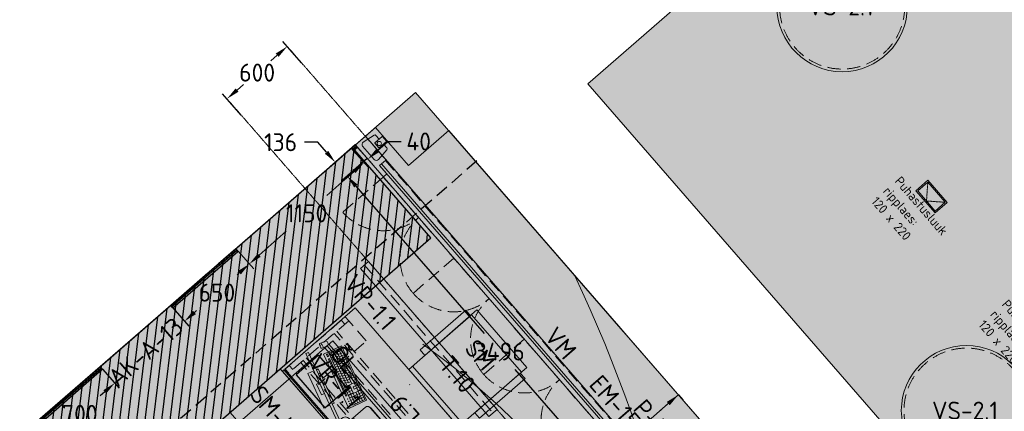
# Model space of a CAD drawing. Header units: millimetres. Extents: x 130528 to 177851, y 51760 to 113805.
# Tile 85 of 88: x 157236 to 164637, y 106219 to 109162. Entities that reach past the tile are written whole.
import ezdxf

# ---------------------------------------------------------------- set-up
doc = ezdxf.new("R2010")
doc.units = ezdxf.units.MM
for name, pattern in [('Center', [4, 2.5, -0.5, 0.5, -0.5]), ('Hidden', [4, 2, -2]), ('Hidden 100.00_ 50.00', [150, 100, -50])]:
    doc.linetypes.add(name, pattern=pattern)
doc.layers.get('0').update_dxf_attribs({"true_color": 0x000000})
for name, color, linetype, true_color in [('_SA-ELEKTER_pistikupesad', 7, 'Continuous', 0x9900cc), ('_SA-KUJA', 1, 'Continuous', 0xff0000), ('_SA-KUJA_hatch', 7, 'Continuous', 0xffd9d9), ('_SA-SISUSTUS_abi', 7, 'Continuous', 0x7f4f3f)]:
    doc.layers.add(name, color=color, linetype=linetype, true_color=true_color)
for name, color, linetype, lineweight, true_color in [('_SA-LAGI', 7, 'Continuous', 9, 0x5b5b5b), ('_SA-LAGI_DIM', 250, 'Continuous', 0, 0x333333), ('_SA-LAGI_eriosade seadmed', 7, 'Continuous', 5, 0x9900cc), ('_SA-LAGI_hatch', 7, 'Continuous', 5, 0x787878), ('_SA-PORAND', 7, 'Continuous', 9, 0x5b5b5b), ('_SA-PORAND_hatch', 254, 'Continuous', 9, 0xbebebe), ('_SA-PORAND_tekst', 7, 'Continuous', 9, 0x5b5b5b), ('_SA-SEIN', 250, 'Continuous', 30, 0x333333), ('_SA-SEIN_dim', 1, 'Continuous', 13, 0xff0000), ('_SA-SISUSTUS_kohtkindel', 7, 'Continuous', 15, 0x7f4f3f), ('_SA-SISUSTUS_lahtine', 7, 'Continuous', 18, 0x7f4f3f), ('_SA-SISUSTUS_seadmed', 7, 'Continuous', 13, 0x9900cc), ('_SA-SISUSTUS_tekst', 7, 'Continuous', 0, 0x7f4f3f), ('_SA-VALGUSTUS', 20, 'Continuous', 13, 0xff3f00), ('_SA-VALGUSTUS_abi', 7, 'Center', 0, 0xff9f7f), ('_SA-VALGUSTUS_DIM', 240, 'Continuous', 13, 0xff003f), ('_SA-VALGUSTUS_tekst', 240, 'Continuous', 0, 0xff003f), ('_SA-VALGUSTUS_valgusgrupid', 240, 'Continuous', 9, 0xff003f)]:
    doc.layers.add(name, color=color, linetype=linetype, lineweight=lineweight, true_color=true_color)
doc.styles.add('Arial Regular', font='txt')
doc.styles.add('DIN Pro Light-Light', font='txt')
doc.styles.add('DIN Pro Medium-Medium', font='txt')
doc.dimstyles.new('INP_100_DIM', dxfattribs={"dimtxt": 135, "dimasz": 100, "dimexe": 50, "dimexo": 0.5, "dimgap": 20, "dimtad": 0, "dimtih": 1, "dimtoh": 1, "dimdec": 0, "dimzin": 1, "dimdsep": 46, "dimtxsty": 'DIN Pro Light-Light', "dimcen": 2.5, "dimadec": 1, "dimazin": 1, "dimtfac": 1, "dimtdec": 4, "dimtix": 1, "dimtofl": 0, "dimtmove": 1, "dimatfit": 3, "dimfxl": 1, "dimtolj": 1, "dimtzin": 1, "dimarcsym": 0})

# ---------------------------------------------------------------- blocks, each defined once
blk = doc.blocks.new('VS-2.1 01')
at = {"color": 0}
blk.add_circle((0, 0), 490, dxfattribs=at)
at = {"color": 0, "linetype": 'Hidden 100.00_ 50.00', "lineweight": -2}
blk.add_circle((0, 0), 470, dxfattribs=at)
at = {"color": 0, "lineweight": -2, "insert": (-258.9, 67.9), "char_height": 135, "width": 1305.738, "attachment_point": 1, "style": 'DIN Pro Medium-Medium'}
blk.add_mtext('VS-2.1', dxfattribs=at)
blk = doc.blocks.new('Puhastusluuk ripplaes 120x220')
at = {"layer": '_SA-LAGI_eriosade seadmed'}
for points in [[(-4.3, -162.7), (-83, -72.2), (83, 72.2), (161.7, -18.4)], [(-3.3, -148.6), (-68.9, -73.2), (82, 58.1), (147.6, -17.4)]]:
    blk.add_lwpolyline(points, close=True, dxfattribs=at)
at = {"layer": '_SA-LAGI_eriosade seadmed', "linetype": 'Hidden'}
blk.add_lwpolyline([(-68.9, -73.2), (72.2, -83), (82, 58.1)], dxfattribs=at)
blk = doc.blocks.new('VR-1.1')
at = {"color": 0, "linetype": 'Hidden 100.00_ 50.00', "lineweight": -2}
blk.add_line((97, -19), (1499, -19), dxfattribs=at)
at = {"color": 0, "lineweight": -2}
blk.add_lwpolyline([(97, -59), (97, 21), (1499, 21), (1499, -59)], close=True, dxfattribs=at)
at = {"color": 0, "lineweight": -2, "insert": (97, -102.5), "char_height": 135, "width": 1330.82, "attachment_point": 1, "style": 'DIN Pro Medium-Medium'}
blk.add_mtext('VR-1.1', dxfattribs=at)
blk = doc.blocks.new('*D47')
at = {"layer": '_SA-VALGUSTUS_DIM', "color": 0, "lineweight": -2}
for p, q in [((159353.8, 108838.4), (159214.5, 108998.7)), ((159171.8, 108895.3), (159122.8, 108852.7)), ((158869.9, 108632.9), (158918.9, 108675.5)), ((158901, 108444.7), (158761.6, 108605))]:
    blk.add_line(p, q, dxfattribs=at)
at = {"layer": '_SA-VALGUSTUS_DIM', "color": 0}
for points in [[(159182.7, 108882.7), (159160.9, 108907.9), (159247.3, 108960.9)], [(158859, 108645.5), (158880.8, 108620.3), (158794.4, 108567.3)]]:
    blk.add_solid(points, dxfattribs=at)
at = {"layer": 'Defpoints', "color": 0}
for p in [(159247.3, 108960.9), (159354.1, 108838), (158901.3, 108444.3)]:
    blk.add_point(p, dxfattribs=at)
at = {"layer": '_SA-VALGUSTUS_DIM', "color": 0, "insert": (159020.9, 108764.1), "char_height": 135, "attachment_point": 5, "style": 'DIN Pro Light-Light'}
blk.add_mtext('\\A1;600', dxfattribs=at)
blk = doc.blocks.new('VP-1.1')
at = {"color": 0, "linetype": 'Hidden 100.00_ 50.00', "lineweight": -2}
blk.add_line((10.2, 8.9), (975.9, -1102.1), dxfattribs=at)
at = {"color": 0, "lineweight": -2}
blk.add_lwpolyline([(-20, -17.4), (40.4, 35.1), (1006.1, -1075.8), (945.7, -1128.3)], close=True, dxfattribs=at)
at = {"color": 0, "lineweight": -2, "insert": (-52.8, -45.9), "char_height": 135, "width": 1320.492, "attachment_point": 1, "rotation": 311, "style": 'DIN Pro Medium-Medium'}
blk.add_mtext('VP-1.1', dxfattribs=at)
blk = doc.blocks.new('*D50')
at = {"layer": '_SA-VALGUSTUS_DIM', "color": 0, "lineweight": -2}
for p, q in [((159476.9, 108241), (159376.9, 108241)), ((159542.6, 108165.5), (159476.9, 108241)), ((159758.7, 108220.9), (159570.4, 108057.2)), ((159847.9, 108118.3), (159659.6, 107954.6)), ((159763, 107911.9), (159828.6, 107836.4))]:
    blk.add_line(p, q, dxfattribs=at)
at = {"layer": '_SA-VALGUSTUS_DIM', "color": 0}
for points in [[(159530, 108154.6), (159555.1, 108176.4), (159608.2, 108090)], [(159775.6, 107922.8), (159750.4, 107901), (159697.4, 107987.4)]]:
    blk.add_solid(points, dxfattribs=at)
at = {"layer": 'Defpoints', "color": 0}
for p in [(159759.1, 108221.2), (159608.2, 108090), (159848.3, 108118.6)]:
    blk.add_point(p, dxfattribs=at)
at = {"layer": '_SA-VALGUSTUS_DIM', "color": 0, "insert": (159196.9, 108241), "char_height": 135, "attachment_point": 5, "style": 'DIN Pro Light-Light'}
blk.add_mtext('\\A1;136', dxfattribs=at)
blk = doc.blocks.new('*D51')
at = {"layer": '_SA-VALGUSTUS_DIM', "color": 0, "lineweight": -2}
for p, q in [((159847.9, 108118.3), (159659.6, 107954.6)), ((159763, 107911.9), (160726.8, 106803.1)), ((161925.1, 105424.7), (160961.3, 106533.4)), ((162141.3, 105480.1), (161953, 105316.4))]:
    blk.add_line(p, q, dxfattribs=at)
at = {"layer": '_SA-VALGUSTUS_DIM', "color": 0}
for points in [[(159775.6, 107922.8), (159750.4, 107901), (159697.4, 107987.4)], [(161912.5, 105413.7), (161937.7, 105435.6), (161990.7, 105349.2)]]:
    blk.add_solid(points, dxfattribs=at)
at = {"layer": 'Defpoints', "color": 0}
for p in [(159848.3, 108118.6), (162141.7, 105480.4), (161990.7, 105349.2)]:
    blk.add_point(p, dxfattribs=at)
at = {"layer": '_SA-VALGUSTUS_DIM', "color": 0, "insert": (160844, 106668.3), "char_height": 135, "attachment_point": 5, "style": 'DIN Pro Light-Light'}
blk.add_mtext('\\A1;3496', dxfattribs=at)
blk = doc.blocks.new('*D59')
at = {"layer": '_SA-LAGI_DIM', "color": 0, "lineweight": -2}
for p, q in [((162111.2, 106277.6), (161681.4, 105904)), ((162187, 106342.8), (162219.5, 106305.4)), ((160941.4, 105260.7), (161371.2, 105634.3)), ((160866.3, 105194.7), (160898.7, 105157.3))]:
    blk.add_line(p, q, dxfattribs=at)
at = {"layer": '_SA-LAGI_DIM', "color": 0}
for points in [[(162122.1, 106265), (162100.3, 106290.2), (162186.7, 106343.2)], [(160930.5, 105273.3), (160952.3, 105248.1), (160865.9, 105195.1)]]:
    blk.add_solid(points, dxfattribs=at)
at = {"layer": 'Defpoints', "color": 0}
for p in [(162186.7, 106343.2), (162186.7, 106343.2), (160865.9, 105195.1)]:
    blk.add_point(p, dxfattribs=at)
at = {"layer": '_SA-LAGI_DIM', "color": 0, "insert": (161526.3, 105769.1), "char_height": 135, "attachment_point": 5, "style": 'DIN Pro Light-Light'}
blk.add_mtext('\\A1;1750', dxfattribs=at)
blk = doc.blocks.new('SM-L.1')
at = {"color": 0, "lineweight": -2}
blk.add_lwpolyline([(-303.9, 0), (-303.9, -500), (296.1, -500), (296.1, 0)], close=True, dxfattribs=at)
at = {"color": 0, "linetype": 'ByBlock', "lineweight": -2, "extrusion": (0, 0, -1), "insert": (301.5, -176.7), "char_height": 135, "width": 1416.393, "attachment_point": 1, "text_direction": (-1, 0, 0), "style": 'DIN Pro Medium-Medium'}
blk.add_mtext('SM-L.1', dxfattribs=at)
blk = doc.blocks.new('*D87')
at = {"layer": '_SA-SEIN_dim', "color": 0, "lineweight": -2}
for p, q in [((159775.6, 108202.2), (159886.8, 108076.4)), ((159928.6, 108180.1), (160003.6, 108246.3)), ((160003.6, 108246.3), (160103.6, 108246.3)), ((159745, 108176.5), (159856.9, 108049.9)), ((159748.8, 108021.2), (159673.9, 107954.9))]:
    blk.add_line(p, q, dxfattribs=at)
at = {"layer": '_SA-SEIN_dim', "color": 0}
for points in [[(159917.6, 108192.6), (159939.7, 108167.6), (159853.7, 108113.9)], [(159759.9, 108008.7), (159737.8, 108033.7), (159823.7, 108087.4)]]:
    blk.add_solid(points, dxfattribs=at)
at = {"layer": 'Defpoints', "color": 0}
for p in [(159775.3, 108202.6), (159744.7, 108176.9), (159853.7, 108113.9)]:
    blk.add_point(p, dxfattribs=at)
at = {"layer": '_SA-SEIN_dim', "color": 0, "insert": (160234.9, 108246.3), "char_height": 135, "attachment_point": 5, "style": 'DIN Pro Light-Light'}
blk.add_mtext('\\A1;40', dxfattribs=at)
blk = doc.blocks.new('*D88')
at = {"layer": '_SA-SEIN_dim', "color": 0, "lineweight": -2}
for p, q in [((159729.1, 108194.8), (159856.7, 108050.4)), ((159748.7, 108021.6), (159545.3, 107841.8)), ((159036.8, 107392.4), (159240.1, 107572.1)), ((158877.1, 107422), (158994.9, 107288.7))]:
    blk.add_line(p, q, dxfattribs=at)
at = {"layer": '_SA-SEIN_dim', "color": 0}
for points in [[(159759.7, 108009.1), (159737.7, 108034.1), (159823.6, 108087.8)], [(159025.7, 107404.9), (159047.8, 107379.9), (158961.8, 107326.1)]]:
    blk.add_solid(points, dxfattribs=at)
at = {"layer": 'Defpoints', "color": 0}
for p in [(159728.8, 108195.2), (159823.6, 108087.8), (158876.7, 107422.4)]:
    blk.add_point(p, dxfattribs=at)
at = {"layer": '_SA-SEIN_dim', "color": 0, "insert": (159392.7, 107707), "char_height": 135, "attachment_point": 5, "style": 'DIN Pro Light-Light'}
blk.add_mtext('\\A1;1150', dxfattribs=at)
blk = doc.blocks.new('*D89')
at = {"layer": '_SA-SEIN_dim', "color": 0, "lineweight": -2}
for p, q in [((158877.1, 107422), (158994.9, 107288.7)), ((158886.9, 107259.9), (158870.9, 107245.8)), ((158386.5, 106995.6), (158507.9, 106858.2)), ((158549.7, 106961.9), (158565.7, 106976.1))]:
    blk.add_line(p, q, dxfattribs=at)
at = {"layer": '_SA-SEIN_dim', "color": 0}
for points in [[(158897.9, 107247.4), (158875.9, 107272.4), (158961.8, 107326.1)], [(158538.7, 106974.4), (158560.8, 106949.4), (158474.8, 106895.7)]]:
    blk.add_solid(points, dxfattribs=at)
at = {"layer": 'Defpoints', "color": 0}
for p in [(158876.7, 107422.4), (158961.8, 107326.1), (158386.2, 106996)]:
    blk.add_point(p, dxfattribs=at)
at = {"layer": '_SA-SEIN_dim', "color": 0, "insert": (158718.3, 107110.9), "char_height": 135, "attachment_point": 5, "style": 'DIN Pro Light-Light'}
blk.add_mtext('\\A1;650', dxfattribs=at)
blk = doc.blocks.new('*D134')
at = {"layer": '_SA-SEIN_dim', "color": 0, "lineweight": -2}
for p, q in [((157858.2, 106536.3), (157983.7, 106394.4)), ((157875.7, 106365.6), (157840.9, 106334.9)), ((157329.9, 106077.1), (157459.2, 105930.8)), ((157501, 106034.5), (157535.8, 106065.2))]:
    blk.add_line(p, q, dxfattribs=at)
at = {"layer": '_SA-SEIN_dim', "color": 0}
for points in [[(157886.7, 106353.1), (157864.6, 106378.1), (157950.6, 106431.8)], [(157490, 106047), (157512.1, 106022), (157426.1, 105968.3)]]:
    blk.add_solid(points, dxfattribs=at)
at = {"layer": 'Defpoints', "color": 0}
for p in [(157857.9, 106536.7), (157950.6, 106431.8), (157329.6, 106077.5)]:
    blk.add_point(p, dxfattribs=at)
at = {"layer": '_SA-SEIN_dim', "color": 0, "insert": (157688.4, 106200), "char_height": 135, "attachment_point": 5, "style": 'DIN Pro Light-Light'}
blk.add_mtext('\\A1;700', dxfattribs=at)
blk = doc.blocks.new('SM-T.10')
at = {"color": 0, "linetype": 'ByBlock', "lineweight": -2}
for p, q in [((-285.9, 0), (-285.9, -680)), ((285.9, 0), (-285.9, 0)), ((285.9, 0), (285.9, -680)), ((285.9, -54.1), (-285.9, -54.1)), ((-285.9, -642.8), (285.9, -642.8)), ((-285.9, -680), (285.9, -680))]:
    blk.add_line(p, q, dxfattribs=at)
at = {"color": 0, "lineweight": -2}
blk.add_line((-193.8, -749.9), (-195, -749.9), dxfattribs=at)
at = {"color": 0, "linetype": 'ByBlock', "lineweight": -2}
for points in [[(-340, -520), (-340, -65.6), (-285.9, -65.6), (-285.9, -520)], [(340, -520), (340, -65.6), (285.9, -65.6), (285.9, -520)]]:
    blk.add_lwpolyline(points, close=True, dxfattribs=at)
at = {"color": 0, "linetype": 'ByBlock', "lineweight": -2, "insert": (-15, -136.2), "char_height": 135, "width": 962.918, "attachment_point": 2, "rotation": 359.5198, "style": 'DIN Pro Medium-Medium'}
blk.add_mtext('{\\fDIN Pro;SM}\\P{\\fDIN Pro;T.10}\\P', dxfattribs=at)
blk = doc.blocks.new('PC-ekraan+klaviatuur')
at = {"color": 0, "linetype": 'ByBlock', "lineweight": -2}
for p, q in [((91.3, 377.5), (-20.7, 280.1)), ((386.5, 37.8), (91.3, 377.5)), ((28.6, 283.7), (103.3, 348.6)), ((82.5, 251.9), (30.6, 311.6)), ((41.6, 268.8), (116.2, 333.6)), ((97.4, 264.9), (45.5, 324.6)), ((54.6, 253.8), (129.2, 318.7)), ((112.3, 277.8), (60.4, 337.5)), ((67.5, 238.9), (142.2, 303.8)), ((127.3, 290.8), (75.3, 350.5)), ((-20.7, 280.1), (274.5, -59.5)), ((83.8, 220.2), (113.6, 246.2)), ((124.6, 203.4), (85.7, 248.1)), ((96.7, 205.3), (126.6, 231.3)), ((113, 186.7), (187.6, 251.5)), ((128.5, 259.2), (158.4, 285.1)), ((128.5, 259.2), (141.5, 244.2)), ((169.4, 242.3), (130.5, 287.1)), ((141.5, 244.2), (171.4, 270.2)), ((157.7, 225.6), (342.7, 12.9)), ((172.7, 238.6), (357.6, 25.8)), ((185.7, 223.6), (200.6, 236.6)), ((187.6, 251.5), (372.5, 38.8)), ((68.3, 206.8), (74.2, 212)), ((81.3, 191.8), (87.2, 197)), ((97.5, 173.2), (103.4, 178.4)), ((148.4, 114.6), (97.5, 173.2)), ((154.4, 119.8), (103.4, 178.4)), ((110.2, 158.5), (116.2, 163.7)), ((113, 186.7), (297.9, -26.1)), ((122.9, 143.9), (128.9, 149.1)), ((127.9, 199.6), (312.8, -13.1)), ((132.4, 164.3), (147.4, 177.2)), ((159, 194), (144.1, 181)), ((145.2, 149.6), (160.1, 162.6)), ((170.5, 210.9), (155.5, 198)), ((155.5, 198), (327.7, -0.1)), ((171.8, 179.3), (156.8, 166.3)), ((183.2, 196.3), (168.3, 183.3)), ((184.5, 164.7), (169.6, 151.7)), ((195.9, 181.7), (181, 168.7)), ((197.2, 150), (182.3, 137.1)), ((189.9, 188.5), (204.9, 201.5)), ((208.7, 167), (193.7, 154)), ((198.6, 208.7), (213.6, 221.7)), ((202.7, 173.9), (217.6, 186.9)), ((221.4, 152.4), (206.5, 139.4)), ((211.6, 193.8), (226.5, 206.8)), ((215.4, 159.3), (230.3, 172.2)), ((228.1, 144.6), (243.1, 157.6)), ((135.7, 129.3), (141.6, 134.5)), ((148.4, 114.6), (154.4, 119.8)), ((151.8, 110.7), (157.7, 115.9)), ((202.7, 52.2), (151.8, 110.7)), ((208.6, 57.4), (157.7, 115.9)), ((157.9, 135), (172.8, 148)), ((164.5, 96.1), (170.4, 101.3)), ((170.6, 120.3), (185.5, 133.3)), ((177.2, 81.5), (183.2, 86.7)), ((183.3, 105.7), (198.3, 118.7)), ((209.9, 135.4), (195, 122.4)), ((196.1, 91.1), (211, 104)), ((222.7, 120.8), (207.7, 107.8)), ((208.8, 76.4), (223.7, 89.4)), ((234.1, 137.7), (219.2, 124.8)), ((235.4, 106.1), (220.5, 93.1)), ((221.5, 61.8), (236.4, 74.7)), ((246.8, 123.1), (231.9, 110.1)), ((248.1, 91.5), (233.2, 78.5)), ((240.9, 130), (255.8, 143)), ((259.6, 108.5), (244.6, 95.5)), ((260.8, 76.8), (245.9, 63.9)), ((253.6, 115.3), (268.5, 128.3)), ((272.3, 93.8), (257.4, 80.8)), ((266.3, 100.7), (281.2, 113.7)), ((285, 79.2), (270.1, 66.2)), ((279, 86.1), (294, 99)), ((291.8, 71.4), (306.7, 84.4)), ((318.7, 70.6), (333.6, 83.6)), ((189.9, 66.8), (195.9, 72)), ((202.7, 52.2), (208.6, 57.4)), ((206, 48.3), (212, 53.5)), ((256.9, -10.3), (206, 48.3)), ((262.9, -5.1), (212, 53.5)), ((218.8, 33.7), (224.7, 38.9)), ((231.5, 19), (237.5, 24.2)), ((234.2, 47.1), (249.2, 60.1)), ((244.2, 4.4), (250.2, 9.6)), ((247, 32.5), (261.9, 45.5)), ((273.6, 62.2), (258.6, 49.2)), ((259.7, 17.8), (274.6, 30.8)), ((286.3, 47.6), (271.4, 34.6)), ((272.4, 3.2), (287.4, 16.2)), ((274.5, -59.5), (386.5, 37.8)), ((297.7, 64.5), (282.8, 51.6)), ((299, 32.9), (284.1, 19.9)), ((285.2, -11.4), (300.1, 1.5)), ((310.5, 49.9), (295.5, 36.9)), ((311.8, 18.3), (296.8, 5.3)), ((297.9, -26.1), (372.5, 38.8)), ((304.5, 56.8), (319.4, 69.8)), ((323.2, 35.2), (308.3, 22.3)), ((317.2, 42.1), (332.1, 55.1)), ((329.9, 27.5), (344.9, 40.5)), ((331.6, 55.7), (346.6, 68.7)), ((344.6, 40.8), (359.5, 53.7)), ((256.9, -10.3), (262.9, -5.1)), ((269.7, -24.9), (275.6, -19.7)), ((282.4, -39.5), (269.7, -24.9)), ((288.4, -34.4), (275.6, -19.7)), ((288.4, -34.4), (282.4, -39.5)), ((319.3, -81), (345, -110.5)), ((335.7, -99.9), (322.9, -111))]:
    blk.add_line(p, q, dxfattribs=at)
for points in [[(142.2, 303.8), (90.3, 363.5), (15.6, 298.6), (67.5, 238.9)], [(-149.1, 248), (224.8, -182.2), (239.9, -169.1), (-134, 261.1)], [(94.2, 176.9), (55.3, 221.7), (61.3, 226.9), (100.2, 182.1)], [(109.7, 190.4), (70.8, 235.2), (100.6, 261.1), (139.6, 216.3)], [(-9.7, 49.8), (48, -16.5), (66.7, -0.2), (9, 66.1)]]:
    blk.add_lwpolyline(points, close=True, dxfattribs=at)
for points in [[(169.4, 242.3), (184.4, 255.3), (145.4, 300.1), (130.5, 287.1)], [(146.4, -61.5), (158.2, -51.3), (-28.8, 163.8), (-40.5, 153.6)], [(-55.6, 140.5), (-93.5, 107.5), (93.5, -107.5), (131.4, -74.6)]]:
    blk.add_lwpolyline(points, dxfattribs=at)
blk.add_lwpolyline([(311.4, -87.9), (339.7, -63.3, -1), (365.4, -92.8), (337, -117.4, -0.414214), (328, -116.8), (310.7, -97, -0.414214)], format="xyb", close=True, dxfattribs=at)
for centre in [(16.1, 272.8), (29.1, 257.9), (42.1, 243)]:
    blk.add_circle(centre, 1.98, dxfattribs=at)
blk = doc.blocks.new('Läpakas+dokk')
at = {"linetype": 'ByBlock', "lineweight": -2}
h = blk.add_hatch(dxfattribs=at)
h.set_pattern_fill('Double', color=0, scale=20, angle=45, style=0, pattern_type=2)
h.set_pattern_definition([(45, (0, 0), (-14.1421, 14.1421), []), (135, (0, 0), (-14.1421, -14.1421), [])])
h.paths.add_polyline_path([(153.9, -131), (-108.4, 170.6), (-131.1, 150.8), (131.1, -150.8)], flags=0)
at = {"color": 0, "linetype": 'ByBlock', "lineweight": -2}
for p, q in [((-86.8, 189.4), (64, 320.4)), ((102.5, 314.2), (325.6, 57.6)), ((325.8, 57.8), (102.8, 314.4)), ((-88.1, 148.5), (-85.5, 150.8)), ((-82.9, 142.5), (-88.1, 148.5)), ((-85.7, 151.1), (-86.2, 150.6)), ((-85.7, 150.6), (-85.9, 150.9)), ((-85.7, 151.1), (-50.4, 110.5)), ((-80.3, 144.8), (-82.9, 142.5)), ((-82.5, 142.1), (-79.8, 144.3)), ((-59.1, 115.1), (-82.5, 142.1)), ((-80.1, 144.1), (-80.5, 144.6)), ((-56.4, 117.4), (-59.1, 115.1)), ((-58.6, 114.6), (-56, 116.9)), ((-53.4, 108.6), (-58.6, 114.6)), ((-56.2, 116.7), (-56.7, 117.2)), ((-50.8, 110.9), (-53.4, 108.6)), ((-50.7, 110.3), (-51, 110.7)), ((-50.9, 110.1), (-50.4, 110.5)), ((102.1, -66), (-50.9, 110.1)), ((326.4, 18.6), (175.6, -112.5)), ((175.9, -112.3), (326.6, 18.8)), ((102.9, -65.9), (100.3, -68.2)), ((105.5, -74.2), (100.3, -68.2)), ((102.6, -65.5), (102.1, -66)), ((102.7, -66.1), (102.4, -65.7)), ((102.6, -65.5), (137.9, -106.1)), ((105.5, -74.2), (108.1, -71.9)), ((108.6, -72.4), (106, -74.7)), ((108.3, -72.6), (107.9, -72.1)), ((129.4, -101.6), (106, -74.7)), ((129.4, -101.6), (132, -99.4)), ((132.4, -99.8), (129.8, -102.1)), ((135, -108.1), (129.8, -102.1)), ((132.2, -100), (131.7, -99.6)), ((135, -108.1), (137.6, -105.8)), ((137.6, -106.3), (137.4, -106)), ((137.4, -106.5), (137.9, -106.1)), ((174.3, -113.6), (175.9, -112.3))]:
    blk.add_line(p, q, dxfattribs=at)
blk.add_lwpolyline([(153.9, -131), (-108.4, 170.6), (-131.1, 150.8), (131.1, -150.8)], close=True, dxfattribs=at)
at = {"color": 0, "linetype": 'ByBlock', "lineweight": -2, "extrusion": (0, 0, -1)}
for centre, radius, start, end in [((-77.7, 304.7), 20.9, 49.01532, 58.17018), ((-75.3, 290.5), 36, 132.63207, 138.99725), ((73.1, 173.6), 20.9, 39.82982, 48.98468), ((58.8, 174), 36, 319.59951, 325.37022), ((-298.4, 34), 36, 139.0027, 145.36798), ((-312.7, 34.3), 20.9, 219.82982, 228.98468), ((-164.3, -82.6), 36, 312.62945, 318.30963), ((-161.9, -96.7), 20.9, 229.01532, 238.17018)]:
    blk.add_arc(centre, radius, start, end, dxfattribs=at)
at = {"color": 0, "linetype": 'ByBlock', "lineweight": -2}
for points, weights in [([(102.8, 314.4), (84.4, 335.5), (65.6, 321.7)], [1, 0.731010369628, 1]), ([(326.6, 18.8), (345.5, 35.1), (325.8, 57.8)], [1, 0.707106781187, 1])]:
    blk.add_rational_spline(points, weights, degree=2, dxfattribs=at)
for points in [[(99.7, 317), (96.9, 319.7), (93.6, 321.8), (86.7, 324.8), (83.1, 325.6), (77, 325.8), (74.6, 325.5), (70.3, 324.3), (68.4, 323.5), (66.7, 322.4)], [(-89.1, 187), (-91.2, 184.5), (-92.7, 181.5), (-94.4, 174.8), (-94.6, 171.2), (-93.6, 164.9), (-92.9, 162.4), (-90.9, 157.7), (-89.8, 155.5), (-88.4, 153.5)], [(328.7, 20.9), (330.8, 23.5), (332.3, 26.5), (334, 33.1), (334.2, 36.7), (333.3, 43), (332.5, 45.6), (330.6, 50.3), (329.4, 52.4), (328, 54.4)], [(139.9, -109.1), (142.8, -111.7), (146, -113.9), (153, -116.8), (156.6, -117.7), (162.6, -117.8), (165, -117.6), (169.3, -116.4), (171.2, -115.5), (173, -114.5)]]:
    blk.add_open_spline(points, degree=3, knots=[0, 0, 0, 0, 1.175189, 1.175189, 2.35679, 2.35679, 3.189746, 3.189746, 3.923713, 3.923713, 3.923713, 3.923713], dxfattribs=at)
at = {"color": 0, "linetype": 'ByBlock', "lineweight": -2, "char_height": 0.18, "attachment_point": 1, "rotation": 131, "style": 'Arial Regular'}
for s, insert, width in [('PC', (130, 53.9), 1.037), ('Doc', (24.7, -25.6), 1.246)]:
    blk.add_mtext(s, dxfattribs=dict(at, insert=insert, width=width))
blk = doc.blocks.new('SM-L.9')
at = {"color": 0, "linetype": 'Hidden 100.00_ 50.00', "lineweight": -2}
for p, q in [((-899, -67), (-859, -67)), ((899, -67), (859, -67)), ((-859, -146.5), (859, -146.5)), ((-859, -171.5), (859, -171.5)), ((-859, -480.5), (859, -480.5)), ((-859, -505.5), (859, -505.5)), ((-899, -585), (-859, -585)), ((899, -585), (859, -585))]:
    blk.add_line(p, q, dxfattribs=at)
at = {"color": 0, "lineweight": -2}
for points in [[(-900, 0), (-900, -16), (900, -16), (900, 0)], [(-900, -26), (-900, -726), (900, -726), (900, -26)]]:
    blk.add_lwpolyline(points, close=True, dxfattribs=at)
at = {"color": 0, "linetype": 'Hidden 100.00_ 50.00', "lineweight": -2}
for points in [[(-899, -625), (-859, -625), (-859, -27), (-899, -27)], [(899, -625), (859, -625), (859, -27), (899, -27)], [(659, -625), (859, -625), (859, -201), (659, -201)]]:
    blk.add_lwpolyline(points, close=True, dxfattribs=at)
at = {"color": 0, "lineweight": -2}
blk.add_circle((-300, -106), 40, dxfattribs=at)
at = {"color": 0, "lineweight": -2, "extrusion": (0, 0, -1)}
blk.add_circle((-300, -106), 40, dxfattribs=at)
at = {"layer": '_SA-SISUSTUS_seadmed'}
for name, p, xscale, rotation in [('Läpakas+dokk', (86.2, -36.1), -1, 130.9999999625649), ('PC-ekraan+klaviatuur', (624.1, -93.4), -0.9999999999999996, 114.870877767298)]:
    blk.add_blockref(name, p, dxfattribs=dict(at, xscale=xscale, rotation=rotation))
at = {"color": 0, "linetype": 'ByBlock', "lineweight": -2, "insert": (-350.3, -434.2), "char_height": 135, "width": 1463.607, "attachment_point": 1, "style": 'DIN Pro Medium-Medium'}
blk.add_mtext('SM-L.9', dxfattribs=at)
blk = doc.blocks.new('_SA-EL-Pistik-põrandas-Õpetaja')
at = {"color": 0, "linetype": 'ByBlock', "lineweight": -2}
for p, q in [((-33.1, 112.4), (33.1, 112.6)), ((0.1, 79.4), (-0.1, 145.6))]:
    blk.add_line(p, q, dxfattribs=at)
blk.add_lwpolyline([(-165, 0), (165, 0), (165, 225), (-165, 225)], close=True, dxfattribs=at)
at = {"color": 0, "linetype": 'ByBlock', "lineweight": -2, "insert": (-116.2, 417.3), "char_height": 135, "width": 720, "attachment_point": 1, "style": 'DIN Pro Medium-Medium'}
blk.add_mtext('ÕL', dxfattribs=at)

msp = doc.modelspace()

# ---------------------------------------------------------------- hatches: boundary and pattern name
at = {"layer": '_SA-KUJA_hatch'}
h = msp.add_hatch(dxfattribs=at)
h.set_pattern_fill('Hatch1', color=256, scale=500, angle=83, style=0, pattern_type=2)
h.set_pattern_definition([(83, (2e-13, 0), (-62.034134, 7.616834), [])])
h.paths.add_polyline_path([(159736.5, 108201.5), (137661.2, 89011.8), (138251.6, 88332.6), (160326.9, 107522.3)], flags=0)
at = {"layer": '_SA-LAGI_hatch'}
h = msp.add_hatch(dxfattribs=at)
h.set_pattern_fill('Plus', color=256, scale=200, angle=41, style=0, pattern_type=2)
h.set_pattern_definition([(41, (-18.87, -16.4), (-131.2118, 150.94192), [50, -150]), (131, (16.4, -18.87), (-150.94192, -131.2118), [50, -150])])
h.paths.add_polyline_path([(166623.5, 113128.4), (177468.2, 100653), (172351.2, 96204.9), (161506.6, 108680.3)], flags=0)
h = msp.add_hatch(dxfattribs=at)
h.set_pattern_fill('Plus', color=256, scale=100, angle=41, style=0, pattern_type=2)
h.set_pattern_definition([(41, (-9.43, -8.2), (-65.605903, 75.47096), [25, -75]), (131, (8.2, -9.43), (-75.47096, -65.605903), [25, -75])])
h.paths.add_polyline_path([(152506.3, 101916.5), (156455.8, 97373.1), (164161.4, 104071.5), (161812.7, 106773.4), (161510.8, 106510.9), (161182.8, 106888.3), (161484.7, 107150.7), (160211.9, 108614.9)], flags=0)
h.paths.add_polyline_path([(153811.5, 101726), (156448.8, 98692.1), (162184.6, 103678.1), (159547.2, 106712)], flags=0)
at = {"layer": '_SA-PORAND_hatch', "true_color": 0xfffce7}
msp.add_hatch(color=7, dxfattribs=at).paths.add_polyline_path([(159910, 108352.4), (159834.6, 108286.8), (163784, 103743.5), (164161.4, 104071.5), (161814.3, 106771.6), (161739.3, 106857.8), (160461.2, 108328.1), (160159.3, 108065.6)], flags=0)
at = {"layer": '_SA-PORAND_hatch', "true_color": 0xf1f1e1}
msp.add_hatch(color=7, dxfattribs=at).paths.add_polyline_path([(152506.3, 101916.5), (156455.8, 97373.1), (163790.6, 103735.9), (159841.1, 108279.3)], flags=0)

# ---------------------------------------------------------------- linework, layer by layer
at = {"layer": '_SA-KUJA'}
msp.add_lwpolyline([(159736.5, 108201.5), (137661.2, 89011.8), (138251.6, 88332.6), (160326.9, 107522.3)], close=True, dxfattribs=at)
at = {"layer": '_SA-LAGI'}
for points in [[(166623.5, 113128.4), (177468.2, 100653), (172351.2, 96204.9), (161506.6, 108680.3)], [(166623.5, 113128.4), (177468.2, 100653), (172351.2, 96204.9), (161506.6, 108680.3)], [(152506.3, 101916.5), (156455.8, 97373.1), (164161.4, 104071.5), (161812.7, 106773.4), (161737.7, 106859.6), (160461.2, 108328.1), (160159.4, 108065.6), (159910, 108352.4)], [(153811.5, 101726), (156448.8, 98692.1), (162184.6, 103678.1), (159547.2, 106712)]]:
    msp.add_lwpolyline(points, close=True, dxfattribs=at)
at = {"layer": '_SA-PORAND'}
for points in [[(159910, 108352.4), (159834.6, 108286.8), (163784, 103743.5), (164161.4, 104071.5), (161814.3, 106771.6), (161739.3, 106857.8), (160461.2, 108328.1), (160159.3, 108065.6)], [(152499.8, 101924), (156449.3, 97380.7), (163784, 103743.5), (159834.6, 108286.8)]]:
    msp.add_lwpolyline(points, close=True, dxfattribs=at)
at = {"layer": '_SA-SEIN'}
for points in [[(159730.4, 108196.3), (159728.9, 108195), (159744.7, 108176.9), (159746.2, 108178.2)], [(159730.4, 108196.3), (159738.3, 108187.2), (159767, 108212.2), (159759.1, 108221.2)], [(159738.3, 108187.2), (159746.2, 108178.2), (159774.8, 108203.1), (159767, 108212.2)], [(158379.8, 107006.3), (158387.7, 106997.3), (158875.2, 107421.1), (158867.4, 107430.1)], [(158867.4, 107430.1), (158859.5, 107439.2), (158730.2, 107326.8), (158738.1, 107317.8)], [(158861, 107440.5), (158859.5, 107439.2), (158875.2, 107421.1), (158876.7, 107422.4)], [(158371.9, 107015.4), (158379.8, 107006.3), (158658.9, 107248.9), (158651, 107258)], [(158371.9, 107015.4), (158370.4, 107014.1), (158386.2, 106996), (158387.7, 106997.3)], [(157315.4, 106096.9), (157323.2, 106087.9), (157848.5, 106544.5), (157840.6, 106553.5)], [(157323.2, 106087.9), (157331.1, 106078.8), (157856.4, 106535.4), (157848.5, 106544.5)], [(157842.1, 106554.8), (157840.6, 106553.5), (157856.4, 106535.4), (157857.9, 106536.7)]]:
    msp.add_lwpolyline(points, close=True, dxfattribs=at)
at = {"layer": '_SA-SEIN_dim'}
msp.add_lwpolyline([(159759.1, 108221.2), (159910, 108352.4), (160159.3, 108065.6), (160461.2, 108328.1), (160554.1, 108221.2)], dxfattribs=at)
at = {"layer": '_SA-SISUSTUS_abi', "linetype": 'Hidden 100.00_ 50.00'}
msp.add_line((160672.2, 108100.7), (152974.1, 101408.9), dxfattribs=at)
at = {"layer": '_SA-SISUSTUS_kohtkindel', "linetype": 'Hidden 100.00_ 50.00'}
for p, q in [((159969, 107979.7), (159664.3, 107714.8)), ((160498.8, 107370.3), (160194.1, 107105.4)), ((160498.8, 107370.3), (160194.1, 107105.4)), ((161028.6, 106760.9), (160723.9, 106496)), ((161028.6, 106760.9), (160723.9, 106496))]:
    msp.add_line(p, q, dxfattribs=at)
at = {"layer": '_SA-SISUSTUS_kohtkindel'}
msp.add_lwpolyline([(159759.1, 108221.2), (163708.6, 103677.9), (164161.4, 104071.5), (160211.9, 108614.9)], close=True, dxfattribs=at)
at = {"layer": '_SA-SISUSTUS_kohtkindel', "linetype": 'Hidden 100.00_ 50.00'}
msp.add_lwpolyline([(162088.1, 105542), (162114.5, 105565), (162169.6, 105501.6), (162214.2, 105540.3), (159984.9, 108104.8), (159940.3, 108066.1), (159995.5, 108002.7), (159969, 107979.7)], close=True, dxfattribs=at)
for centre in [(159969, 107979.7), (160498.8, 107370.3), (161028.6, 106760.9)]:
    msp.add_arc(centre, 403.7, 220.99998, 310.99998, dxfattribs=at)
at = {"layer": '_SA-SISUSTUS_kohtkindel', "linetype": 'Hidden 100.00_ 50.00', "extrusion": (0, 0, -1)}
for centre in [(-160498.8, 107370.3), (-161028.6, 106760.9), (-161558.3, 106151.4)]:
    msp.add_arc(centre, 403.7, 319.00002, 49.00002, dxfattribs=at)
at = {"layer": '_SA-SISUSTUS_seadmed'}
for p, q in [((159818.1, 108241.6), (159900.2, 108294.5)), ((159913.2, 108292.6), (159938, 108264.1)), ((159813.8, 108211.7), (159901.6, 108110.7)), ((159970.8, 108226.4), (159995.6, 108197.8)), ((159931.8, 108110.7), (159995.6, 108184.7))]:
    msp.add_line(p, q, dxfattribs=at)
msp.add_lwpolyline([(159993.3, 108246), (159939, 108198.7, -0.414214), (159936.2, 108198.9), (159906, 108233.6, -0.414214), (159906.2, 108236.5), (159960.5, 108283.7, -0.414214), (159963.3, 108283.5), (159993.5, 108248.8, -0.414214)], format="xyb", close=True, dxfattribs=at)
msp.add_circle((159938.5, 108231.4), 16, dxfattribs=at)
for centre, radius, start, end in [((159905.6, 108286.1), 10, 40.99998, 122.76025), ((159828.9, 108224.8), 20, 122.76025, 220.99998), ((159916.7, 108123.8), 20, 220.99998, 319.23971)]:
    msp.add_arc(centre, radius, start, end, dxfattribs=at)
at = {"layer": '_SA-SISUSTUS_seadmed', "extrusion": (0, 0, -1)}
msp.add_arc((-159988, 108191.3), 10, 139.00002, 220.76029, dxfattribs=at)
at = {"layer": '_SA-VALGUSTUS'}
msp.add_lwpolyline([(162169.6, 105501.6), (159940.3, 108066.1), (159954.7, 108078.5), (162184, 105514)], close=True, dxfattribs=at)
at = {"layer": '_SA-VALGUSTUS_abi'}
for p, q in [((164518.4, 102897.2), (159267.7, 108937.4)), ((164065.6, 102503.6), (158814.9, 108543.8)), ((162186.7, 106343.2), (154481.1, 99644.8))]:
    msp.add_line(p, q, dxfattribs=at)
at = {"layer": '_SA-VALGUSTUS_valgusgrupid'}
for centre, radius, start, end in [((151028.9, 102363.8), 11467.3, 2.96224, 25.15458), ((157218.3, 102397.8), 5291.6, 6.06895, 54.83222)]:
    msp.add_arc(centre, radius, start, end, dxfattribs=at)

# ---------------------------------------------------------------- block references
at = {"layer": '_SA-ELEKTER_pistikupesad', "rotation": 311.0000000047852}
msp.add_blockref('_SA-EL-Pistik-põrandas-Õpetaja', (159421.3, 106370), dxfattribs=at)
at = {"layer": '_SA-LAGI_eriosade seadmed', "rotation": 270.0000000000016}
msp.add_blockref('Puhastusluuk ripplaes 120x220', (164134.9, 107871.7, 2730), dxfattribs=at)
at = {"layer": '_SA-SISUSTUS_lahtine'}
for name, p, rotation in [('SM-L.9', (159801, 105840.9), 131.0000000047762), ('SM-T.10', (160860.7, 106765), 311.0000000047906)]:
    msp.add_blockref(name, p, dxfattribs=dict(at, rotation=rotation))
at = {"layer": '_SA-SISUSTUS_lahtine', "xscale": -1, "rotation": 311.0000001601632}
msp.add_blockref('SM-L.1', (159389.1, 106314.7), dxfattribs=at)
at = {"layer": '_SA-VALGUSTUS'}
for p in [(163417.7, 109260.6), (164352.6, 106224.2)]:
    msp.add_blockref('VS-2.1 01', p, dxfattribs=at)
for name, p, rotation in [('VP-1.1', (159817.6, 107308.8), 9.76640696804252e-07), ('VR-1.1', (159511.3, 106808.3), 311.0000009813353)]:
    msp.add_blockref(name, p, dxfattribs=dict(at, rotation=rotation))

# ---------------------------------------------------------------- texts
at = {"layer": '_SA-LAGI_eriosade seadmed', "char_height": 70, "width": 1353.333, "attachment_point": 1, "rotation": 311, "style": 'DIN Pro Light-Light'}
for insert in [(163860.9, 107991.6, 39.8), (164666, 107065.3, 39.8)]:
    msp.add_mtext('{\\fDIN Pro;Puhastusluuk }\\P{\\fDIN Pro;ripplaes:}\\P{\\fDIN Pro;120 x 220}\\P\\P', dxfattribs=dict(at, insert=insert))
at = {"layer": '_SA-PORAND_tekst', "insert": (161940.1, 106323.1), "char_height": 135, "width": 1047.541, "attachment_point": 1, "rotation": 311, "style": 'DIN Pro Medium-Medium'}
msp.add_mtext('P-70', dxfattribs=at)
at = {"layer": '_SA-SISUSTUS_kohtkindel', "insert": (161609.6, 106505), "char_height": 135, "width": 1811.803, "attachment_point": 1, "rotation": 311, "style": 'DIN Pro Medium-Medium'}
msp.add_mtext('EM-150K', dxfattribs=at)
at = {"layer": '_SA-SISUSTUS_tekst', "insert": (157884.9, 106496.6), "char_height": 135, "width": 1693.77, "attachment_point": 1, "rotation": 40.98654, "style": 'DIN Pro Medium-Medium'}
msp.add_mtext('AK-A-13', dxfattribs=at)
at = {"layer": '_SA-VALGUSTUS_tekst', "insert": (161272.9, 106866.5), "char_height": 135, "width": 755.41, "attachment_point": 1, "rotation": 310.99998, "style": 'DIN Pro Medium-Medium'}
msp.add_mtext('VM', dxfattribs=at)

# ---------------------------------------------------------------- dimensions: what is measured, and where the dimension line sits
at = {"layer": '_SA-LAGI_DIM'}
dim = msp.add_linear_dim(base=(162186.7, 106343.2), p1=(160865.9, 105195.1), p2=(162186.7, 106343.2), angle=41, dimstyle='INP_100_DIM', override={"dimtxt": 135, "dimasz": 100, "dimexe": 50, "dimexo": 0.5, "dimgap": 20, "dimdec": 0, "dimzin": 1, "dimtxsty": 'DIN Pro Light-Light', "dimsah": 0, "dimcen": 2.5, "dimadec": 1, "dimazin": 1, "dimtix": 0, "dimtmove": 0, "dimtzin": 1}, dxfattribs=at)
dim.commit()
dim.dimension.update_dxf_attribs({"geometry": '*D59', "text_midpoint": (161526.3, 105769.1)})
at = {"layer": '_SA-SEIN_dim'}
for base, p1, p2, picture, middle in [((159853.7, 108113.9, 23.4), (159744.7, 108176.9, 23.4), (159775.3, 108202.6, 23.4), '*D87', (160234.9, 108246.3, 23.4)), ((159823.6, 108087.8, 23.4), (158876.7, 107422.4, 23.4), (159728.8, 108195.2, 23.4), '*D88', (159392.7, 107707, 23.4)), ((158961.8, 107326.1, 23.4), (158386.2, 106996, 23.4), (158876.7, 107422.4, 23.4), '*D89', (158718.3, 107110.9, 23.4)), ((157950.6, 106431.8, 23.4), (157329.6, 106077.5, 23.4), (157857.9, 106536.7, 23.4), '*D134', (157688.4, 106200, 23.4))]:
    dim = msp.add_linear_dim(base=base, p1=p1, p2=p2, angle=41.47156, dimstyle='INP_100_DIM', override={"dimtxt": 135, "dimasz": 100, "dimexe": 50, "dimexo": 0.5, "dimgap": 20, "dimdec": 0, "dimzin": 1, "dimtxsty": 'DIN Pro Light-Light', "dimsah": 0, "dimcen": 2.5, "dimadec": 1, "dimazin": 1, "dimtix": 0, "dimtmove": 0, "dimtzin": 1}, dxfattribs=at)
    dim.commit()
    dim.dimension.update_dxf_attribs({"geometry": picture, "text_midpoint": middle})
at = {"layer": '_SA-VALGUSTUS_DIM'}
for base, p1, p2, angle, picture, middle in [((159247.3, 108960.9), (158901.3, 108444.3), (159354.1, 108838), 221, '*D47', (159020.9, 108764.1)), ((159608.2, 108090), (159848.3, 108118.6), (159759.1, 108221.2), 131, '*D50', (159196.9, 108241)), ((161990.7, 105349.2), (159848.3, 108118.6), (162141.7, 105480.4), 311, '*D51', (160844, 106668.3))]:
    dim = msp.add_linear_dim(base=base, p1=p1, p2=p2, angle=angle, dimstyle='INP_100_DIM', override={"dimtxt": 135, "dimasz": 100, "dimexe": 50, "dimexo": 0.5, "dimgap": 20, "dimdec": 0, "dimzin": 1, "dimtxsty": 'DIN Pro Light-Light', "dimsah": 0, "dimcen": 2.5, "dimadec": 1, "dimazin": 1, "dimtix": 0, "dimtmove": 0, "dimtzin": 1}, dxfattribs=at)
    dim.commit()
    dim.dimension.update_dxf_attribs({"geometry": picture, "text_midpoint": middle})

doc.saveas('drawing.dxf')
